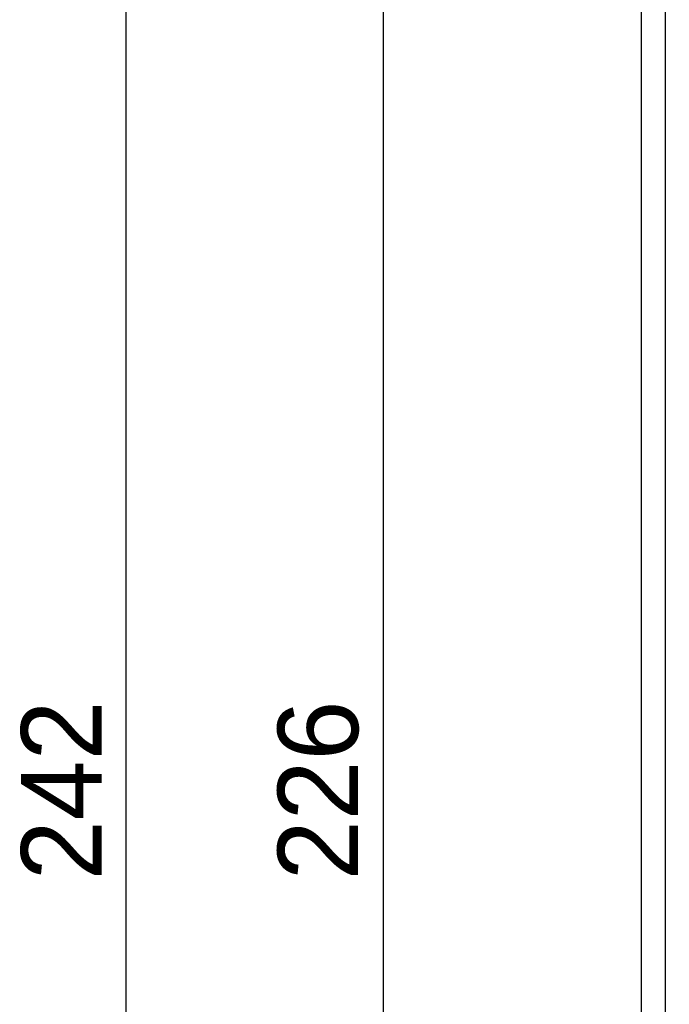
# Model space of a CAD drawing. Header units: millimetres. Extents: x 11 to 190, y 5 to 296.
# Tile 5 of 71: x 16 to 37, y 98 to 128. Entities that reach past the tile are written whole.
import ezdxf

# ---------------------------------------------------------------- set-up
doc = ezdxf.new("R2010")
doc.units = ezdxf.units.MM
doc.header["$PDSIZE"] = -1
doc.layers.add('標註文字', color=4, linetype='Continuous')
doc.styles.add('SLDTEXTSTYLE3', font='txt')
doc.dimstyles.new('SLDDIMSTYLE0', dxfattribs={"dimtxt": 2.5, "dimasz": 2.5, "dimexe": 0, "dimexo": 0.0625, "dimtad": 1, "dimlfac": 2, "dimrnd": 1e-09, "dimzin": 12, "dimdsep": 46, "dimtxsty": 'SLDTEXTSTYLE3', "dimsah": 1, "dimcen": 0.09, "dimadec": 0, "dimazin": 3, "dimtfac": 1, "dimtofl": 0, "dimtmove": 0, "dimatfit": 3, "dimfxl": 1, "dimfrac": 2, "dimtolj": 1, "dimtzin": 12, "dimarcsym": 0})

# ---------------------------------------------------------------- blocks, each defined once
blk = doc.blocks.new('_D_2')
at = {"layer": 'Defpoints', "color": 0, "transparency": 16777216}
for p in [(27.74, 160.957), (36.617, 160.957), (36.617, 47.957)]:
    blk.add_point(p, dxfattribs=at)
at = {"layer": '標註文字', "color": 0, "lineweight": -2, "transparency": 16777216}
for p, q in [((36.555, 160.957), (27.74, 160.957)), ((27.74, 50.457), (27.74, 158.457)), ((36.555, 47.957), (27.74, 47.957))]:
    blk.add_line(p, q, dxfattribs=at)
at = {"layer": '標註文字', "color": 0, "transparency": 16777216}
for points in [[(27.323, 158.457), (28.157, 158.457), (27.74, 160.957)], [(27.323, 50.457), (28.157, 50.457), (27.74, 47.957)]]:
    blk.add_solid(points, dxfattribs=at)
at = {"layer": '標註文字', "color": 0, "transparency": 16777216, "insert": (24.449, 104.457), "char_height": 2.5, "attachment_point": 2, "rotation": 90, "style": 'SLDTEXTSTYLE3'}
blk.add_mtext('\\A1;226', dxfattribs=at)
blk = doc.blocks.new('_D_3')
at = {"layer": 'Defpoints', "color": 0, "transparency": 16777216}
for p in [(19.74, 164.957), (36.242, 164.957), (36.242, 43.957)]:
    blk.add_point(p, dxfattribs=at)
at = {"layer": '標註文字', "color": 0, "lineweight": -2, "transparency": 16777216}
for p, q in [((36.18, 164.957), (19.74, 164.957)), ((19.74, 46.457), (19.74, 162.457)), ((36.18, 43.957), (19.74, 43.957))]:
    blk.add_line(p, q, dxfattribs=at)
at = {"layer": '標註文字', "color": 0, "transparency": 16777216}
for points in [[(19.323, 162.457), (20.157, 162.457), (19.74, 164.957)], [(19.323, 46.457), (20.157, 46.457), (19.74, 43.957)]]:
    blk.add_solid(points, dxfattribs=at)
at = {"layer": '標註文字', "color": 0, "transparency": 16777216, "insert": (16.477, 104.457), "char_height": 2.5, "attachment_point": 2, "rotation": 90, "style": 'SLDTEXTSTYLE3'}
blk.add_mtext('\\A1;242', dxfattribs=at)

msp = doc.modelspace()

# ---------------------------------------------------------------- linework, layer by layer
for p, q in [((35.7425, 156.9574), (35.7425, 51.9574)), ((36.4925, 156.9574), (36.4925, 60.9574))]:
    msp.add_line(p, q)

# ---------------------------------------------------------------- dimensions: what is measured, and where the dimension line sits
at = {"layer": '標註文字'}
for base, p1, p2, picture, middle in [((19.74, 164.9574), (36.2425, 43.9574), (36.2425, 164.9574), '_D_3', (19.74, 104.4574)), ((27.74, 160.9574), (36.6175, 47.9574), (36.6175, 160.9574), '_D_2', (27.74, 104.4574))]:
    dim = msp.add_linear_dim(base=base, p1=p1, p2=p2, angle=90, dimstyle='SLDDIMSTYLE0', dxfattribs=at)
    dim.commit()
    dim.dimension.update_dxf_attribs({"geometry": picture, "text_midpoint": middle, "dimtype": 160})

doc.saveas('drawing.dxf')
